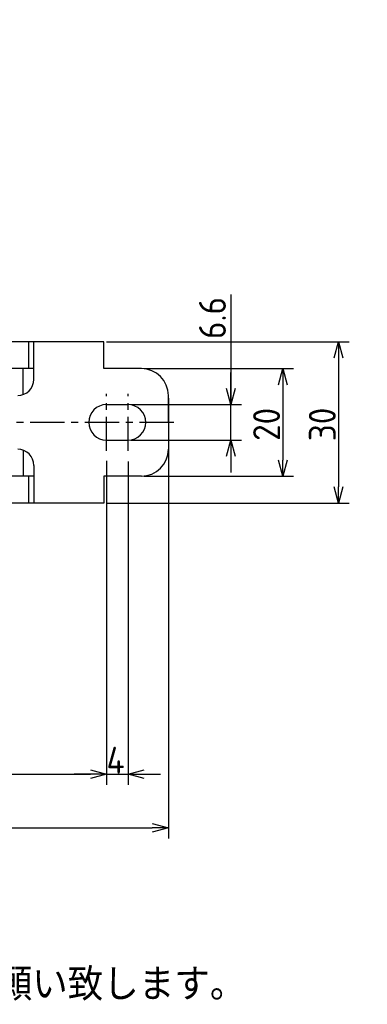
# Model space of a CAD drawing. Extents: x -150 to 369, y 147 to 332.
# Tile 5 of 6: x 163 to 227, y 147 to 330. Entities that reach past the tile are written whole.
import ezdxf

# ---------------------------------------------------------------- set-up
doc = ezdxf.new("R2010")
doc.units = 0
doc.header["$LTSCALE"] = 0.2
doc.linetypes.add('CENTER', pattern=[50.8, 31.75, -6.35, 6.35, -6.35])
doc.layers.get('0').update_dxf_attribs({"linetype": 'CONTINUOUS'})
doc.layers.get('DEFPOINTS').update_dxf_attribs({"linetype": 'CONTINUOUS'})
doc.layers.add('18-0-CON', color=3, linetype='CONTINUOUS')
doc.styles.add('DIMENSION', font='isocp.shx', dxfattribs={"bigfont": 'bigfont.shx'})
doc.styles.get("Standard").update_dxf_attribs({"font": 'isocp.shx', "bigfont": 'bigfont.shx'})
doc.dimstyles.get("Standard").update_dxf_attribs({"dimtxt": 0.18, "dimasz": 0.18, "dimexe": 0.18, "dimexo": 0.0625, "dimgap": 0.09, "dimtad": 0, "dimtih": 1, "dimtoh": 1, "dimzin": 0, "dimcen": 0.09, "dimazin": 3, "dimtfac": 1, "dimtofl": 0, "dimtmove": 0, "dimatfit": 3})

# ---------------------------------------------------------------- blocks, each defined once
blk = doc.blocks.new('_OPEN30')
at = {"color": 0, "linetype": 'BYBLOCK'}
for p, q in [((-1, 0.268), (0, 0)), ((0, 0), (-1, -0.268)), ((0, 0), (-1, 0))]:
    blk.add_line(p, q, dxfattribs=at)
blk = doc.blocks.new('*U29')
at = {"color": 0, "style": 'DIMENSION'}
blk.add_text('20', height=5, rotation=90, dxfattribs=at).set_placement((211.21, 251.96))
blk = doc.blocks.new('*D28')
at = {"color": 0}
for p, q in [((185.98, 265.4), (213.71, 265.4)), ((211.71, 262.4), (211.71, 248.4)), ((185.98, 245.4), (213.71, 245.4))]:
    blk.add_line(p, q, dxfattribs=at)
at = {"layer": 'DEFPOINTS', "color": 0}
for p in [(185.48, 265.4), (185.48, 245.4), (211.71, 245.4)]:
    blk.add_point(p, dxfattribs=at)
at = {"color": 0, "xscale": 3, "yscale": 3, "zscale": 3}
for p, rotation in [((211.71, 265.4), 90), ((211.71, 245.4), 270)]:
    blk.add_blockref('_OPEN30', p, dxfattribs=dict(at, rotation=rotation))
at = {"layer": '18-0-CON'}
blk.add_blockref('*U29', (0, 0), dxfattribs=at)
blk = doc.blocks.new('*U31')
at = {"color": 0, "style": 'DIMENSION'}
blk.add_text('30', height=5, rotation=90, dxfattribs=at).set_placement((221.56, 251.9))
blk = doc.blocks.new('*D30')
at = {"color": 0}
for p, q in [((178.98, 270.4), (224.06, 270.4)), ((222.06, 267.4), (222.06, 243.4)), ((178.98, 240.4), (224.06, 240.4))]:
    blk.add_line(p, q, dxfattribs=at)
at = {"layer": 'DEFPOINTS', "color": 0}
for p in [(178.48, 270.4), (178.48, 240.4), (222.06, 240.4)]:
    blk.add_point(p, dxfattribs=at)
at = {"color": 0, "xscale": 3, "yscale": 3, "zscale": 3}
for p, rotation in [((222.06, 270.4), 90), ((222.06, 240.4), 270)]:
    blk.add_blockref('_OPEN30', p, dxfattribs=dict(at, rotation=rotation))
at = {"layer": '18-0-CON'}
blk.add_blockref('*U31', (0, 0), dxfattribs=at)
blk = doc.blocks.new('*U33')
at = {"color": 0, "style": 'DIMENSION'}
blk.add_text('150', height=5, dxfattribs=at).set_placement((110.72, 180.5))
blk = doc.blocks.new('*D32')
at = {"color": 0}
for p, q in [((40.48, 259.9), (40.48, 178)), ((190.48, 259.9), (190.48, 178)), ((43.48, 180), (187.48, 180))]:
    blk.add_line(p, q, dxfattribs=at)
at = {"layer": 'DEFPOINTS', "color": 0}
for p in [(40.48, 260.4), (190.48, 260.4), (190.48, 180)]:
    blk.add_point(p, dxfattribs=at)
at = {"color": 0, "xscale": 3, "yscale": 3, "zscale": 3, "rotation": 180}
blk.add_blockref('_OPEN30', (40.48, 180), dxfattribs=at)
at = {"color": 0, "xscale": 3, "yscale": 3, "zscale": 3}
blk.add_blockref('_OPEN30', (190.48, 180), dxfattribs=at)
at = {"layer": '18-0-CON'}
blk.add_blockref('*U33', (0, 0), dxfattribs=at)
blk = doc.blocks.new('*U35')
at = {"color": 0, "style": 'DIMENSION'}
blk.add_text('129', height=5, dxfattribs=at).set_placement((109.55, 190.5))
blk = doc.blocks.new('*D34')
at = {"color": 0}
for p, q in [((49.98, 244.9), (49.98, 188)), ((178.98, 244.9), (178.98, 188)), ((52.98, 190), (175.98, 190))]:
    blk.add_line(p, q, dxfattribs=at)
at = {"layer": 'DEFPOINTS', "color": 0}
for p in [(49.98, 245.4), (178.98, 245.4), (178.98, 190)]:
    blk.add_point(p, dxfattribs=at)
at = {"color": 0, "xscale": 3, "yscale": 3, "zscale": 3, "rotation": 180}
blk.add_blockref('_OPEN30', (49.98, 190), dxfattribs=at)
at = {"color": 0, "xscale": 3, "yscale": 3, "zscale": 3}
blk.add_blockref('_OPEN30', (178.98, 190), dxfattribs=at)
at = {"layer": '18-0-CON'}
blk.add_blockref('*U35', (0, 0), dxfattribs=at)
blk = doc.blocks.new('*U100')
at = {"color": 0}
blk.add_text('Ｄ type(取付部キリ穴)', height=7, dxfattribs=at).set_placement((71.21, 322.24))
blk = doc.blocks.new('*U53')
blk.add_text('また、ヘリカル防振器はレベリング機能が御座いませんので、お客様にてシム等を用いてレベリングをお願い致します。', height=6).set_placement((-149.77, 137.42))
blk = doc.blocks.new('*U117')
at = {"color": 0}
blk.add_text('4', height=5, dxfattribs=at).set_placement((178.98, 190.09))

msp = doc.modelspace()

# ---------------------------------------------------------------- linework, layer by layer
at = {"color": 0}
for p, q in [((202.059, 279.207), (202.059, 258.703)), ((202.059, 261.703), (202.059, 264.703)), ((183.477, 258.703), (204.059, 258.703)), ((202.059, 252.103), (202.059, 258.703)), ((202.059, 252.103), (202.059, 258.703)), ((183.477, 252.103), (204.059, 252.103)), ((202.059, 249.103), (202.059, 246.103)), ((178.977, 248.256), (178.977, 188)), ((182.977, 248.152), (182.977, 188)), ((175.977, 190), (172.977, 190)), ((185.977, 190), (188.977, 190))]:
    msp.add_line(p, q, dxfattribs=at)
for p, q in [((178.477, 270.403), (110.477, 270.403)), ((164.547, 265.403), (164.547, 270.403)), ((165.477, 263.403), (165.477, 270.403)), ((178.477, 265.403), (178.477, 270.403)), ((165.477, 265.403), (110.477, 265.403)), ((163.477, 260.574), (163.477, 265.403)), ((185.477, 265.403), (178.477, 265.403)), ((190.477, 255.403), (190.477, 260.403)), ((178.977, 258.703), (182.977, 258.703)), ((190.477, 255.403), (190.477, 250.403)), ((178.977, 252.103), (182.977, 252.103)), ((163.477, 250.231), (163.477, 245.403)), ((165.477, 247.403), (165.477, 240.403)), ((165.477, 247.403), (165.477, 240.403)), ((165.477, 245.403), (110.477, 245.403)), ((164.547, 240.403), (164.547, 245.403)), ((185.477, 245.403), (178.477, 245.403)), ((178.477, 245.403), (178.477, 240.403)), ((178.477, 240.403), (110.477, 240.403)), ((178.977, 190), (182.977, 190))]:
    msp.add_line(p, q)
at = {"color": 0, "linetype": 'CENTER'}
for p, q in [((178.977, 250.103), (178.977, 260.703)), ((182.977, 250.103), (182.977, 260.703)), ((191.477, 255.403), (115.593, 255.403))]:
    msp.add_line(p, q, dxfattribs=at)
for centre, radius, start, end in [((185.477, 260.403), 5, 0, 90), ((162.477, 263.403), 3, 270, 0), ((178.977, 255.403), 3.3, 90, 270), ((182.977, 255.403), 3.3, 270, 90), ((162.477, 247.403), 3, 0, 90), ((185.477, 250.403), 5, 270, 0)]:
    msp.add_arc(centre, radius, start, end)

# ---------------------------------------------------------------- block references
for name, p in [('*U100', (0, 0)), ('*U117', (0, 0)), ('*U53', (-1.859, 10.474))]:
    msp.add_blockref(name, p)
at = {"color": 0, "xscale": 3, "yscale": 3, "zscale": 3}
for p, rotation in [((202.059, 258.703), 270), ((202.059, 252.103), 90), ((182.977, 190), 180)]:
    msp.add_blockref('_OPEN30', p, dxfattribs=dict(at, rotation=rotation))
msp.add_blockref('_OPEN30', (178.977, 190), dxfattribs=at)

# ---------------------------------------------------------------- texts
at = {"color": 0, "style": 'DIMENSION'}
msp.add_text('6.6', height=5, rotation=90, dxfattribs=at).set_placement((201.153, 270.894))

# ---------------------------------------------------------------- dimensions: what is measured, and where the dimension line sits
at = {"color": 0}
for base, p1, p2, picture, middle in [((222.059, 240.403), (178.477, 270.403), (178.477, 240.403), '*D30', (219.059, 255.403)), ((211.705, 245.403), (185.477, 265.403), (185.477, 245.403), '*D28', (208.705, 255.403))]:
    dim = msp.add_linear_dim(base=base, p1=p1, p2=p2, angle=90, dimstyle='Standard', override={"dimscale": 1, "dimtxt": 5, "dimclrd": 0, "dimclre": 0, "dimclrt": 0, "dimtol": 0, "dimtp": 0.1, "dimtm": 0}, dxfattribs=at)
    dim.commit()
    dim.dimension.update_dxf_attribs({"geometry": picture, "text_midpoint": middle})
for base, p1, p2, picture, middle in [((190.477, 180), (40.477, 260.403), (190.477, 260.403), '*D32', (115.477, 183)), ((178.977, 190), (49.977, 245.403), (178.977, 245.403), '*D34', (114.477, 193))]:
    dim = msp.add_linear_dim(base=base, p1=p1, p2=p2, dimstyle='Standard', override={"dimscale": 1, "dimtxt": 5, "dimclrd": 0, "dimclre": 0, "dimclrt": 0, "dimtol": 0, "dimtp": 0.1, "dimtm": 0}, dxfattribs=at)
    dim.commit()
    dim.dimension.update_dxf_attribs({"geometry": picture, "text_midpoint": middle})

doc.saveas('drawing.dxf')
